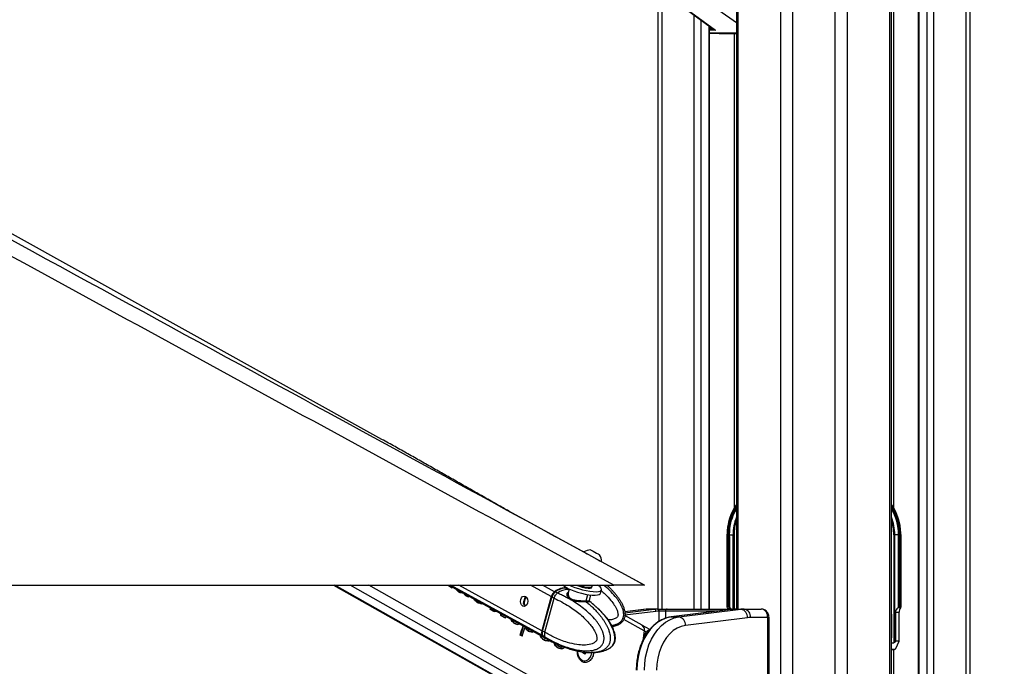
# Model space of a CAD drawing. Header units: millimetres. Extents: x 20 to 19939, y 40 to 15016.
# Tile 103 of 106: x 17625 to 18547, y 6148 to 6754. Entities that reach past the tile are written whole.
import ezdxf

# ---------------------------------------------------------------- set-up
doc = ezdxf.new("R2010")
doc.units = ezdxf.units.MM
doc.header["$LTSCALE"] = 2
doc.layers.add('COMPONENT_GEOMETRY', color=7, linetype='Continuous')
doc.styles.add('SLDTEXTSTYLE0', font='TXT', dxfattribs={"width": 0.75})
doc.dimstyles.new('SLDDIMSTYLE0', dxfattribs={"dimtxt": 100, "dimasz": 6.604, "dimexe": 0, "dimexo": 0.0625, "dimgap": 25, "dimtad": 0, "dimtih": 1, "dimtoh": 1, "dimdec": 1, "dimrnd": 1e-09, "dimzin": 12, "dimdsep": 46, "dimtxsty": 'SLDTEXTSTYLE0', "dimsah": 1, "dimcen": 0.09, "dimadec": 0, "dimazin": 3, "dimtfac": 1, "dimtdec": 1, "dimtofl": 0, "dimtmove": 0, "dimatfit": 3, "dimfxl": 1, "dimfrac": 2, "dimtolj": 1, "dimtzin": 12, "dimarcsym": 0})

# ---------------------------------------------------------------- blocks, each defined once
blk = doc.blocks.new('_D_6')
at = {"layer": 'COMPONENT_GEOMETRY', "color": 7}
for p, q in [((18509.32, 7571.44), (19604.66, 7571.44)), ((19598.31, 7571.44), (19598.31, 4803.28)), ((19398.24, 4782.96), (19367.77, 4782.96)), ((19367.77, 4782.96), (19367.77, 4624.21)), ((19798.38, 4782.96), (19828.85, 4782.96)), ((19828.85, 4782.96), (19828.85, 4624.21)), ((19367.77, 4624.21), (19398.24, 4624.21)), ((19828.85, 4624.21), (19798.38, 4624.21)), ((19598.31, 1706.44), (19598.31, 4474.59)), ((18688.09, 1706.44), (19604.66, 1706.44))]:
    blk.add_line(p, q, dxfattribs=at)
for points in [[(19598.31, 7571.44), (19597.29, 7564.83), (19599.32, 7564.83)], [(19598.31, 1706.44), (19599.32, 1713.04), (19597.29, 1713.04)]]:
    blk.add_solid(points, dxfattribs=at)
at = {"layer": 'COMPONENT_GEOMETRY', "color": 7, "char_height": 100, "attachment_point": 1, "style": 'SLDTEXTSTYLE0'}
for s, insert in [('9\'7.45"', (19398.24, 4753.12)), ('2932.5mm', (19270.11, 4603.5))]:
    blk.add_mtext(s, dxfattribs=dict(at, insert=insert))

msp = doc.modelspace()

# ---------------------------------------------------------------- linework, layer by layer
at = {"color": 8, "linetype": 'Continuous', "lineweight": 25}
for p, q in [((18337.5, 1803.44), (18337.5, 7551.44)), ((18348.58, 7551.44), (18348.58, 1803.44)), ((18388.53, 1803.44), (18388.53, 7551.44)), ((18399.6, 7551.44), (18399.6, 1803.44)), ((18439.7, 1803.44), (18439.7, 7551.44)), ((18442.98, 7551.44), (18442.98, 6297.2)), ((18466.66, 7551.44), (18466.66, 1803.44)), ((18474.44, 1803.44), (18474.44, 7551.44)), ((18480.62, 7551.44), (18480.62, 1803.44)), ((18511.1, 1803.44), (18511.1, 7551.44)), ((18297.4, 7372.9), (18297.4, 6201.97)), ((18226, 6846.44), (18226, 6201.97)), ((18296.02, 6751.01), (18265.95, 6771.91)), ((18256.49, 6201.97), (18256.49, 6758.3)), ((18262.66, 6753.78), (18262.66, 6201.97)), ((18270.44, 6201.97), (18270.44, 6748.08)), ((18270.87, 6745.85), (18273.49, 6745.85)), ((18276.24, 6744.06), (18270.87, 6744.06)), ((18270.87, 6741.56), (18296.02, 6741.56)), ((18296.02, 6741.35), (18270.87, 6741.35)), ((18270.87, 6741.24), (18279.74, 6740.9)), ((18294.12, 6297.2), (18294.12, 6740.9)), ((18287.32, 6271.44), (18287.03, 6271.44)), ((18292.9, 6201.97), (18292.9, 6271.44)), ((18293.78, 6271.44), (18293.78, 6201.97)), ((18449.78, 6271.44), (18450.08, 6271.44)), ((18163.11, 6087.01), (17919.81, 6224.41)), ((18177.5, 6087.01), (17934.2, 6224.41)), ((18184.69, 6092.9), (17951.82, 6224.41)), ((18114.36, 6177.03), (18028.22, 6224.41)), ((18113.81, 6181.63), (18036.03, 6224.41)), ((18122.65, 6213.64), (18103.07, 6224.41)), ((18125.73, 6218.23), (18114.49, 6224.41)), ((18138.16, 6220.39), (18139.24, 6219.78)), ((18155.33, 6209.77), (18156.92, 6215.51)), ((18097.44, 6207.45), (18096.75, 6207.82)), ((18099.01, 6213.25), (18098.47, 6213.55)), ((18211.87, 6201.78), (18191.44, 6199.25)), ((18191.57, 6198.39), (18218.94, 6201.78)), ((18220.48, 6199.78), (18191.62, 6196.21)), ((18211.38, 6201.75), (18211.87, 6201.78)), ((18223.71, 6190.5), (18223.71, 6199.97)), ((18229.66, 6199.97), (18229.66, 6193.31)), ((18278.5, 6199.97), (18229.66, 6199.97)), ((18295.99, 6201.96), (18296.04, 6201.97)), ((18209.69, 6181.42), (18190.61, 6192.19)), ((18325.32, 6193.97), (18326.49, 6193.97)), ((18441.09, 6195.44), (18441.63, 6195.44)), ((18208.69, 6186.05), (18208.61, 6186.05)), ((18441.09, 6176.32), (18441.63, 6176.32)), ((18443.94, 6163.96), (18441.09, 6163.82)), ((18442.98, 6163.91), (18442.98, 1803.44))]:
    msp.add_line(p, q, dxfattribs=at)
at = {"color": 7, "linetype": 'Continuous', "lineweight": 25}
for p, q in [((18441.09, 1803.44), (18441.09, 7551.44)), ((18466.23, 7551.44), (18466.23, 1803.44)), ((18514.45, 7551.44), (18514.45, 1803.44)), ((18296.02, 7372.9), (18296.02, 6201.97)), ((17964.1, 6360.86), (16171.15, 7356.76)), ((18222.66, 6201.97), (18222.66, 6856.12)), ((18237.68, 6772.08), (18274.94, 6744.79)), ((18238.22, 6771.91), (18276.24, 6744.06)), ((18270.87, 6201.97), (18270.87, 6747.77)), ((18270.87, 6741.24), (18279.72, 6740.9)), ((18279.74, 6740.9), (18296.02, 6740.9)), ((17966.01, 6359.8), (17964.1, 6360.86)), ((18153.07, 6255.38), (18082.79, 6293.72)), ((18287.03, 6272.22), (18287.03, 6271.44)), ((18287.03, 6271.44), (18287.03, 6204.14)), ((18287.32, 6271.44), (18287.32, 6204.44)), ((18288.25, 6270.57), (18288.24, 6271.44)), ((18288.24, 6271.44), (18289.29, 6271.44)), ((18288.25, 6204.44), (18288.25, 6270.57)), ((18289.25, 6203.9), (18289.25, 6270.58)), ((18289.29, 6271.44), (18292.9, 6271.44)), ((18289.38, 6269.46), (18289.38, 6203.79)), ((18292.9, 6271.44), (18293.78, 6271.44)), ((18444.21, 6271.44), (18443.33, 6271.44)), ((18443.33, 6271.44), (18443.33, 6170.44)), ((18447.82, 6271.44), (18444.21, 6271.44)), ((18444.21, 6171.04), (18444.21, 6271.44)), ((18447.72, 6269.46), (18447.72, 6203.79)), ((18448.86, 6271.44), (18447.82, 6271.44)), ((18447.85, 6203.9), (18447.85, 6270.58)), ((18448.86, 6270.57), (18448.86, 6271.44)), ((18448.86, 6204.44), (18448.86, 6270.57)), ((18449.78, 6271.44), (18449.78, 6204.44)), ((18450.08, 6271.44), (18450.04, 6272.85)), ((18450.08, 6204.14), (18450.08, 6271.44)), ((18167.86, 6252.75), (18167.87, 6252.74)), ((18209.84, 6224.41), (18169.68, 6246.32)), ((18169.74, 6246.32), (18169.76, 6246.3)), ((15641.18, 6224.41), (18181.08, 6224.41)), ((17918.79, 6224.41), (18161.27, 6087.47)), ((18027.01, 6223.82), (18026.44, 6223.82)), ((18026.68, 6224.41), (18117.26, 6174.59)), ((18133.85, 6224.24), (18133.53, 6224.41)), ((18160.74, 6222.51), (18160.93, 6223.22)), ((18027.86, 6223.06), (18027.3, 6223.06)), ((18029.28, 6221.94), (18027.3, 6223.06)), ((18027.86, 6223.06), (18029.85, 6221.94)), ((18029.85, 6221.94), (18029.28, 6221.94)), ((18029.85, 6221.94), (18030.04, 6222.56)), ((18034.62, 6219.71), (18034.06, 6219.71)), ((18036.49, 6217.81), (18035.93, 6217.81)), ((18037.94, 6217.24), (18037.37, 6217.24)), ((18039.31, 6217.17), (18038.75, 6217.17)), ((18041.2, 6216.43), (18041.19, 6216.43)), ((18042.49, 6214.8), (18041.92, 6214.8)), ((18044.61, 6213.28), (18041.92, 6214.8)), ((18042.49, 6214.8), (18045.17, 6213.28)), ((18045.17, 6213.28), (18045.43, 6214.1)), ((18128.25, 6216.85), (18126.27, 6217.93)), ((18128.38, 6216.79), (18128.25, 6216.85)), ((18138.16, 6220.39), (18135.92, 6221.62)), ((18139.5, 6220.74), (18138.43, 6216.85)), ((18138.56, 6216.81), (18138.48, 6216.63)), ((18158.29, 6209.9), (18159.74, 6215.15)), ((18168.8, 6216.77), (18169.7, 6220.03)), ((18045.17, 6213.28), (18044.61, 6213.28)), ((18051.34, 6210.31), (18050.77, 6210.31)), ((18054.12, 6207.86), (18053.56, 6207.86)), ((18057.37, 6206.9), (18056.8, 6206.9)), ((18098.25, 6213.29), (18098.47, 6213.55)), ((18122.65, 6213.64), (18113.81, 6181.63)), ((18123.05, 6213.49), (18114.21, 6181.48)), ((18114.37, 6181.32), (18123.21, 6213.34)), ((18116.44, 6180.19), (18125.28, 6212.19)), ((18123.21, 6213.34), (18125.28, 6212.2)), ((18125.28, 6212.2), (18125.28, 6212.19)), ((18157.89, 6209.51), (18158.36, 6209.18)), ((18066.06, 6201.49), (18065.49, 6201.49)), ((18068.85, 6199.59), (18065.49, 6201.49)), ((18066.06, 6201.49), (18069.41, 6199.59)), ((18069.41, 6199.59), (18068.85, 6199.59)), ((18075.8, 6197.2), (18075.24, 6197.2)), ((18075.86, 6196.23), (18075.29, 6196.23)), ((18076.26, 6195.73), (18075.69, 6195.73)), ((18079.21, 6193.74), (18075.69, 6195.73)), ((18076.26, 6195.73), (18079.78, 6193.74)), ((18211.38, 6201.75), (18191.43, 6199.28)), ((18207.66, 6186.84), (18191.6, 6195.91)), ((18218.94, 6201.78), (18211.87, 6201.78)), ((18222.02, 6201.97), (18214.95, 6201.97)), ((18222.02, 6201.97), (18222.29, 6201.97)), ((18222.29, 6201.97), (18231.22, 6201.97)), ((18223.71, 6199.97), (18223.44, 6199.97)), ((18229.66, 6199.97), (18223.71, 6199.97)), ((18231.22, 6201.97), (18296.04, 6201.97)), ((18293.07, 6201.77), (18234.95, 6194.58)), ((18293.19, 6201.78), (18235.08, 6194.59)), ((18242.15, 6194.59), (18300.26, 6201.78)), ((18287.49, 6203.19), (18287.3, 6203.47)), ((18288.25, 6204.44), (18287.32, 6204.44)), ((18287.49, 6203.19), (18290.09, 6203.19)), ((18289.38, 6203.79), (18290.09, 6203.19)), ((18293.07, 6201.77), (18293.19, 6201.78)), ((18293.19, 6201.78), (18300.26, 6201.78)), ((18296.04, 6201.97), (18296.27, 6201.97)), ((18296.27, 6201.97), (18303.34, 6201.97)), ((18303.34, 6201.97), (18319.21, 6201.97)), ((18444.9, 6198.95), (18444.9, 6171.86)), ((18444.9, 6198.95), (18448.42, 6198.95)), ((18447.72, 6203.79), (18447.01, 6203.19)), ((18449.62, 6203.19), (18447.01, 6203.19)), ((18448.42, 6171.86), (18448.42, 6198.95)), ((18448.86, 6204.44), (18449.78, 6204.44)), ((18449.62, 6203.19), (18449.81, 6203.47)), ((18079.78, 6193.74), (18079.21, 6193.74)), ((18086.49, 6190.36), (18085.92, 6190.36)), ((18088.8, 6188.27), (18088.24, 6188.27)), ((18091.04, 6187.57), (18090.47, 6187.57)), ((18214.76, 6182.76), (18208.03, 6186.63)), ((18234.95, 6194.58), (18235.08, 6194.59)), ((18235.08, 6194.59), (18242.15, 6194.59)), ((18306.41, 6193.81), (18248.3, 6186.62)), ((18325.32, 6193.97), (18309, 6193.97)), ((18325.32, 6029.97), (18325.32, 6193.97)), ((18326.49, 6029.97), (18326.49, 6193.97)), ((18441.63, 6176.32), (18441.63, 6195.44)), ((18093.97, 6177.47), (18093.41, 6177.47)), ((18094.75, 6176.71), (18093.41, 6177.47)), ((18093.97, 6177.47), (18095.32, 6176.71)), ((18098.91, 6184.49), (18098.35, 6184.49)), ((18099.56, 6183.13), (18099, 6183.13)), ((18101.77, 6181.02), (18101.21, 6181.02)), ((18104.62, 6180.34), (18104.05, 6180.34)), ((18116.44, 6180.18), (18114.37, 6181.32)), ((18116.44, 6180.19), (18116.44, 6180.18)), ((18209.69, 6181.42), (18208.44, 6172.34)), ((18211.48, 6180.39), (18209.9, 6181.3)), ((18095.32, 6176.71), (18094.75, 6176.71)), ((18113.64, 6175.14), (18113.07, 6175.14)), ((18114.89, 6176.74), (18116.87, 6175.65)), ((18116.01, 6172.98), (18115.45, 6172.98)), ((18116.87, 6175.65), (18117, 6175.57)), ((18117.64, 6172.31), (18117.07, 6172.31)), ((18117.73, 6174.33), (18119.89, 6173.14)), ((18119.28, 6172.08), (18118.71, 6172.08)), ((18125.62, 6170.68), (18125.05, 6170.68)), ((18127.9, 6169.27), (18131.99, 6167.59)), ((18441.09, 6170.44), (18443.33, 6170.44)), ((18444.9, 6171.86), (18444.21, 6171.04)), ((18448.42, 6171.86), (18444.9, 6171.86)), ((18445.13, 6164.99), (18448.42, 6171.86)), ((18126.88, 6167.64), (18126.32, 6167.64)), ((18129.09, 6165.59), (18128.52, 6165.59)), ((18130.66, 6164.95), (18130.09, 6164.95)), ((18132.18, 6164.78), (18131.61, 6164.78)), ((18132.9, 6166.44), (18132.34, 6166.44)), ((18133.82, 6166.78), (18133.26, 6166.78)), ((18134.95, 6166.28), (18136.97, 6165.52)), ((18151.82, 6161.25), (18151.81, 6161.79)), ((18154, 6159.66), (18151.82, 6161.25)), ((18153.37, 6161.52), (18152.52, 6160.75)), ((18156.06, 6161.52), (18154, 6159.66)), ((18441.09, 6163.81), (18443.96, 6163.96)), ((18443.94, 6163.96), (18441.09, 6163.96)), ((18153.53, 6153.37), (18153.89, 6153.37))]:
    msp.add_line(p, q, dxfattribs=at)
at = {"color": 7, "linetype": 'Continuous', "lineweight": 25, "flags": 128}
for points in [[(18153.09, 6255.42), (18153.11, 6255.42), (18153.54, 6255.18), (18154.56, 6254.63), (18156.08, 6253.8), (18158.01, 6252.75), (18160.19, 6251.56), (18162.45, 6250.32), (18164.65, 6249.11), (18166.6, 6248.04), (18168.17, 6247.18), (18169.25, 6246.59), (18169.74, 6246.32)], [(18159.54, 6257.3), (18159.74, 6257.19), (18160.53, 6256.76), (18161.8, 6256.07), (18163.36, 6255.21), (18164.98, 6254.33), (18166.4, 6253.55), (18167.41, 6253), (18167.86, 6252.75)], [(18139.55, 6224.41), (18141.59, 6223.46), (18144.74, 6222.2), (18148.16, 6221.05), (18151.71, 6220.05), (18155.25, 6219.24), (18158.65, 6218.65), (18161.78, 6218.31), (18164.52, 6218.23), (18166.76, 6218.41), (18168.41, 6218.85), (18169.42, 6219.52), (18169.75, 6220.4), (18169.37, 6221.47), (18168.32, 6222.67), (18166.62, 6223.96), (18165.91, 6224.41)], [(18157.47, 6222.32), (18159.2, 6222.36), (18160.38, 6222.66), (18160.93, 6223.19), (18160.94, 6223.55)], [(18160.94, 6223.55), (18160.7, 6224.45), (18160.7, 6224.47)], [(18098.39, 6213.7), (18099.5, 6212.7), (18100.26, 6211.16), (18100.55, 6209.33), (18100.31, 6207.49), (18099.6, 6205.91), (18098.51, 6204.83), (18097.22, 6204.43), (18095.92, 6204.75), (18094.8, 6205.76), (18094.04, 6207.29), (18093.76, 6209.12), (18093.99, 6210.97), (18094.7, 6212.55), (18095.79, 6213.62), (18097.08, 6214.03), (18098.39, 6213.7)], [(18125.98, 6217.69), (18125.97, 6217.78), (18125.97, 6217.85), (18125.99, 6217.91), (18126.02, 6217.95), (18126.07, 6217.98), (18126.12, 6217.98), (18126.19, 6217.97), (18126.27, 6217.93)], [(18140.69, 6220.2), (18143.84, 6218.94), (18147.26, 6217.78), (18150.81, 6216.78), (18154.35, 6215.98), (18157.75, 6215.39), (18160.88, 6215.05), (18163.61, 6214.97), (18165.85, 6215.15), (18167.51, 6215.58), (18168.52, 6216.26), (18168.8, 6216.77)], [(18157.27, 6221.61), (18159, 6221.66), (18160.19, 6221.95), (18160.73, 6222.48), (18160.74, 6222.51)], [(18123.23, 6213.55), (18123.16, 6213.55), (18123.1, 6213.53), (18123.07, 6213.51), (18123.05, 6213.49)], [(18235.08, 6194.59), (18230.76, 6193.67), (18226.55, 6192), (18222.52, 6189.62), (18218.73, 6186.55), (18215.23, 6182.84), (18212.09, 6178.56), (18209.34, 6173.75), (18207.04, 6168.51), (18205.21, 6162.9), (18203.88, 6157.01), (18203.07, 6150.94), (18202.8, 6144.78)], [(18209.87, 6144.78), (18210.14, 6150.94), (18210.95, 6157.01), (18212.28, 6162.9), (18214.11, 6168.51), (18216.41, 6173.75), (18219.16, 6178.56), (18222.31, 6182.84), (18225.8, 6186.55), (18229.59, 6189.62), (18233.62, 6192), (18237.83, 6193.67), (18242.15, 6194.59)], [(18248.3, 6186.62), (18244.34, 6185.74), (18240.51, 6184.13), (18236.86, 6181.8), (18233.47, 6178.79), (18230.39, 6175.17), (18227.69, 6171), (18225.4, 6166.35), (18223.58, 6161.31), (18222.26, 6155.97), (18221.46, 6150.42), (18221.19, 6144.78)], [(18114.21, 6181.48), (18114.21, 6181.47), (18114.22, 6181.44), (18114.25, 6181.4), (18114.3, 6181.36), (18114.37, 6181.32)], [(18114.36, 6177.03), (18115.94, 6175.46), (18117.5, 6174.46)], [(18147, 6162.67), (18147.11, 6161.36), (18147.69, 6158.84), (18148.74, 6156.64), (18150.17, 6154.91), (18151.87, 6153.8), (18153.72, 6153.37), (18155.59, 6153.67), (18157.33, 6154.67), (18158.81, 6156.29), (18159.93, 6158.43), (18160.6, 6160.91), (18160.64, 6161.18)]]:
    msp.add_lwpolyline(points, dxfattribs=at)
at = {"color": 8, "linetype": 'Continuous', "lineweight": 25, "flags": 128}
for points in [[(18139.39, 6220.32), (18139.31, 6220.33), (18138.16, 6220.39)], [(18123.05, 6213.49), (18123.05, 6213.49), (18123.06, 6213.46), (18123.09, 6213.42), (18123.14, 6213.38), (18123.21, 6213.34)]]:
    msp.add_lwpolyline(points, dxfattribs=at)
at = {"color": 7, "linetype": 'Continuous', "lineweight": 25}
for centre, radius, start, end in [((18335.06, 6272.48), 47.76, 144.83598, 180.26975), ((18402.15, 6272.53), 47.64, 0.41414, 35.18365), ((18333.82, 6272.27), 44.54, 148.07706, 181.06913), ((18403.28, 6272.27), 44.54, 358.93087, 31.92294), ((18159.14, 6246.68), 10.63, 87.86397, 124.66154), ((18159.14, 6246.68), 10.63, 357.98482, 34.78239), ((18148.59, 6241.32), 22.55, 228.38656, 249.50116), ((18159.49, 6253.87), 32.34, 245.81292, 266.06172), ((18159.74, 6254.73), 32.5, 248.93262, 265.98419), ((18130.97, 6211.37), 8.63, 127.37504, 164.7379), ((18135.62, 6206.13), 15.62, 82.10897, 129.25784), ((18138.84, 6203.48), 16.92, 92.29115, 128.15371), ((18156.49, 6209.41), 1.22, 162.57489, 225.02164), ((18214.95, 6176.88), 25.09, 90.0053, 97.06128), ((18222.03, 6176.88), 25.09, 90.0053, 97.06128), ((18218.57, 6199.9), 1.91, 356.52521, 78.78749), ((18223.44, 6175.88), 24.08, 90.0053, 97.06128), ((18221.67, 6200.22), 1.79, 351.95053, 78.57825), ((18221.94, 6200.22), 1.79, 351.95053, 78.57825), ((18231.47, 6200.16), 1.82, 97.87436, 186.14266), ((18296.27, 6176.88), 25.09, 90.0053, 97.06128), ((18303.34, 6176.88), 25.09, 90.0053, 97.06128), ((18298.77, 6194.27), 7.65, 356.52521, 78.78749), ((18301.93, 6194.97), 7.14, 351.95053, 78.57825), ((18204.57, 6182.59), 5.25, 347.08814, 54.04415), ((18240.66, 6187.08), 7.65, 356.52521, 78.78749), ((18309, 6172.89), 21.07, 90.0053, 97.06128), ((17786.4, 6283.14), 324.69, 341.00577, 342.61677), ((17786.9, 6283.16), 324.75, 341.00587, 342.56746), ((17787.79, 6282.56), 325.24, 341.00678, 342.42878), ((18118.69, 6179.88), 5.19, 160.35336, 213.31916), ((18204.06, 6182.35), 5.93, 349.792, 38.59603), ((17943.96, 6212.72), 267.78, 351.79798, 353.2627), ((18150.32, 6162.69), 2.92, 318.38454, 338.62998)]:
    msp.add_arc(centre, radius, start, end, dxfattribs=at)
at = {"color": 8, "linetype": 'Continuous', "lineweight": 25}
for centre, radius, start, end in [((18333.88, 6272.4), 46.57, 144.39615, 181.19035), ((18333.39, 6272.37), 45.16, 145.85956, 181.18371), ((18404.5, 6272.8), 45.3, 358.27444, 36.13905), ((18403.71, 6272.37), 45.16, 358.81629, 34.14044), ((18337.83, 6271.7), 44.94, 158.51797, 180.34319), ((18399.27, 6271.7), 44.94, 359.65681, 21.48203), ((18338.57, 6271.57), 44.8, 161.80323, 180.17517), ((18398.53, 6271.57), 44.8, 359.82483, 18.19677), ((18435.49, 6195.48), 6.14, 359.60003, 24.22183), ((18124.64, 6181.72), 9.8, 218.80158, 241.0487)]:
    msp.add_arc(centre, radius, start, end, dxfattribs=at)
at = {"color": 7, "linetype": 'Continuous', "lineweight": 25}
for centre, major_axis, ratio, start_param, end_param in [((18276.87, 6745.85), (3.37, -0.79), 0.545657, 3.547273, 4.650858), ((18276.87, 6745.85), (3.22, -1.41), 0.538837, 4.318563, 4.749806), ((18351.1, 6271.44), (61.81, 0), 0.582425, 3.141593, 3.196534), ((18386.01, 6271.44), (61.81, 0), 0.582425, 6.228244, 6.283185), ((17861.74, 6236.89), (-77.61, 273.83), 0.555688, 4.509015, 4.511142), ((17827.62, 6256.16), (790.26, -681.04), 0.102331, 1.404326, 1.405437), ((17862.3, 6236.89), (-77.61, 273.83), 0.555688, 4.509015, 4.511142), ((17828.19, 6256.16), (790.26, -681.04), 0.102331, 1.404326, 1.405437), ((17866.63, 6234.13), (-143.44, 304.09), 0.446397, 4.458428, 4.460977), ((17845.52, 6246.05), (584.8, -561.71), 0.140198, 1.37609, 1.379434), ((17867.2, 6234.13), (-143.44, 304.09), 0.446397, 4.458428, 4.459746), ((17846.09, 6246.05), (584.8, -561.71), 0.140198, 1.37609, 1.379434), ((17946.86, 6188.82), (1478.57, -580.13), 0.037513, 1.524268, 1.525246), ((17947.43, 6188.82), (1478.57, -580.13), 0.037513, 1.524268, 1.525246), ((17898.98, 6215.86), (514.32, -26.88), 0.017336, 1.296483, 1.299264), ((17899.54, 6215.86), (514.32, -26.88), 0.017336, 1.296483, 1.299264), ((17890.82, 6220.79), (339.57, 70.03), 0.106457, 5.142914, 5.14412), ((17872, 6231.1), (-191.01, 329.88), 0.377355, 4.448988, 4.453812), ((17872.57, 6231.1), (-191.01, 329.88), 0.377355, 4.448988, 4.452598), ((18127.39, 6213.36), (2.86, 5.28), 0.648437, 0.949758, 1.912309), ((18126.99, 6213.58), (2.57, 4.75), 0.647199, 0.949283, 1.911834), ((18130.32, 6201.35), (10.34, 19.14), 0.647541, 0.341168, 0.949414), ((18130.32, 6201.35), (10.63, 18.97), 0.671543, 0.198472, 0.351285), ((17880.38, 6226.36), (-207.17, 339.07), 0.356928, 4.451377, 4.454746), ((17851.1, 6242.9), (822.75, -699.8), 0.098052, 1.406255, 1.409738), ((17880.95, 6226.36), (-207.17, 339.07), 0.356928, 4.451377, 4.453519), ((17851.67, 6242.9), (822.75, -699.8), 0.098052, 1.406255, 1.409738), ((17937.32, 6194.21), (937.64, -270.76), 0.046764, 1.456536, 1.460019), ((17937.88, 6194.21), (937.64, -270.76), 0.046764, 1.456536, 1.460019), ((17908.8, 6210.64), (336.61, 71.6), 0.11066, 5.14583, 5.148391), ((17903.94, 6213.06), (24.57, 239.15), 0.673536, 4.733207, 4.739475), ((17904.51, 6213.06), (24.57, 239.15), 0.673536, 4.733207, 4.738234), ((17919.35, 6204.67), (298.94, 91.34), 0.174915, 5.184037, 5.188862), ((17913.74, 6207.52), (31.61, 236.68), 0.676817, 4.759079, 4.761088), ((17912.02, 6208.5), (-36.69, 259.09), 0.616783, 4.578093, 4.581807), ((17895.77, 6217.67), (-390.46, 447.27), 0.209455, 4.483252, 4.484363), ((17912.59, 6208.5), (-36.69, 259.09), 0.616783, 4.578093, 4.581807), ((17896.34, 6217.67), (-390.46, 447.27), 0.209455, 4.483252, 4.484363), ((18288.03, 6203.44), (0.924, -0.924), 0.414214, 2.748894, 4.284783), ((18284.59, 6198.95), (0, 6), 0.682414, 5.239173, 5.497787), ((18288.95, 6203.44), (0.924, -0.924), 0.414214, 1.658095, 2.748894), ((18289.55, 6204.36), (0.924, -0.924), 0.414214, 4.799688, 4.930555), ((18284.99, 6198.95), (7.21, 0), 0.831789, 0.526784, 0.785398), ((18452.11, 6198.95), (7.21, 0), 0.831789, 2.356194, 3.141593), ((18447.55, 6204.36), (0.924, 0.924), 0.414214, 4.494223, 4.62509), ((18448.15, 6203.44), (0.924, 0.924), 0.414214, 0.392699, 1.483498), ((18452.51, 6198.95), (0, 6), 0.682414, 0.785398, 1.570796), ((18449.08, 6203.44), (0.924, 0.924), 0.414214, 5.139995, 6.675884), ((17922.75, 6202.76), (173.98, 161.72), 0.537717, 5.188551, 5.194414), ((17915.59, 6206.48), (-204.76, 337.68), 0.359886, 4.450879, 4.456655), ((17916.15, 6206.48), (-204.76, 337.68), 0.359886, 4.450879, 4.455427), ((17888.55, 6221.75), (767.87, -668.1), 0.10549, 1.400374, 1.403484), ((17889.12, 6221.75), (767.87, -668.1), 0.10549, 1.400374, 1.403484), ((17883.72, 6224.8), (1012.93, -809.17), 0.078554, 1.429503, 1.430984), ((17975.66, 6172.56), (1010.15, -312.42), 0.045874, 1.471087, 1.473312), ((17976.22, 6172.56), (1010.15, -312.42), 0.045874, 1.471087, 1.473312), ((17971.12, 6175.44), (1031.11, -324.44), 0.04556, 1.468654, 1.470274), ((17943.76, 6190.89), (353.5, 62.61), 0.088111, 5.126466, 5.132498), ((17942.54, 6191.58), (217.17, 135.06), 0.398164, 5.236918, 5.24019), ((17928.94, 6198.94), (-201.04, 335.56), 0.364496, 4.451329, 4.455307), ((17879.48, 6227.2), (1368, -1012.09), 0.056924, 1.451926, 1.452325), ((17929.5, 6198.94), (-201.04, 335.56), 0.364496, 4.451329, 4.455307), ((17906.67, 6211.52), (669.68, -611.18), 0.121808, 1.388625, 1.392053), ((17907.24, 6211.52), (669.68, -611.18), 0.121808, 1.388625, 1.392053), ((17923.44, 6202.37), (-386.87, 445.14), 0.211299, 4.488979, 4.489536), ((17875.44, 6229.47), (1520, -1098.65), 0.050846, 1.458031, 1.458774), ((17976.56, 6172.05), (775.94, -177.63), 0.04645, 1.416377, 1.420091), ((17977.12, 6172.05), (775.94, -177.63), 0.04645, 1.416377, 1.420091), ((17973.17, 6174.28), (802.38, -192.88), 0.046858, 1.419376, 1.420819), ((17953.73, 6185.26), (295.53, 93.11), 0.181832, 5.190042, 5.195717), ((17943.95, 6190.47), (-180.8, 324.17), 0.39107, 4.451443, 4.458348), ((17944.51, 6190.47), (-180.8, 324.17), 0.39107, 4.451443, 4.457117), ((18118.55, 6181.34), (2.86, 5.28), 0.648437, 1.912309, 2.874859), ((17917.11, 6205.62), (745.21, -654.99), 0.108879, 1.398061, 1.40135), ((17917.67, 6205.62), (745.21, -654.99), 0.108879, 1.398061, 1.40135), ((18128.13, 6193.43), (10.34, 19.14), 0.647541, 2.874515, 3.136768), ((17923.4, 6202.39), (743.86, -654.21), 0.109087, 1.40495, 1.406999), ((18031.76, 6140.88), (1595.02, -646.43), 0.035576, 1.531704, 1.532726), ((18032.32, 6140.88), (1595.02, -646.43), 0.035576, 1.531704, 1.532726), ((18007.46, 6154.92), (1262.23, -456.73), 0.041431, 1.497708, 1.499233), ((17983.57, 6168.09), (614.03, -84.16), 0.036841, 1.353935, 1.35667), ((17984.13, 6168.09), (614.03, -84.16), 0.036841, 1.353935, 1.35667), ((17973.45, 6174.13), (393.54, 40.93), 0.046508, 5.08716, 5.091285), ((17968.15, 6177.11), (281.76, 100.27), 0.211868, 5.20777, 5.212964), ((17957.47, 6182.83), (-174.66, 320.77), 0.399605, 4.451853, 4.461125), ((17958.03, 6182.83), (-174.66, 320.77), 0.399605, 4.451853, 4.461125), ((17960.36, 6181.52), (-165.6, 315.82), 0.412621, 4.459468, 4.460421), ((17938.69, 6193.75), (693.5, -625.01), 0.117433, 1.398691, 1.40138), ((18444.03, 6171.86), (0.85, 1.39), 0.380275, 3.369518, 4.329449), ((17931.79, 6197.33), (713.34, -636.53), 0.114006, 1.394233, 1.397433), ((17932.35, 6197.33), (713.34, -636.53), 0.114006, 1.394233, 1.397433), ((18045.81, 6132.94), (1614.63, -657.58), 0.035264, 1.53294, 1.533912), ((18046.37, 6132.94), (1614.63, -657.58), 0.035264, 1.53294, 1.533912), ((18015.5, 6150.38), (1139.67, -386.65), 0.043709, 1.483624, 1.485202), ((17994.45, 6161.94), (571.17, -59.47), 0.030517, 1.331465, 1.334207), ((17995.02, 6161.94), (571.17, -59.47), 0.030517, 1.331465, 1.334207), ((17984.53, 6167.54), (418.49, 27.17), 0.0272, 5.069341, 5.071592), ((17985.1, 6167.54), (418.49, 27.17), 0.0272, 5.068157, 5.071592), ((17984.84, 6167.69), (363.51, 57.24), 0.076266, 5.117667, 5.121835), ((17979.9, 6170.16), (308, 86.62), 0.157492, 5.185333, 5.188762), ((17980.46, 6170.16), (308, 86.62), 0.157492, 5.185333, 5.188762), ((17980.32, 6170.25), (269.35, 106.73), 0.241908, 5.218882, 5.224076), ((17970.34, 6175.88), (-83.25, 276.1), 0.546392, 4.512695, 4.515661), ((18444.43, 6164.99), (0.707, 0.96), 0.510521, 3.501142, 5.070721)]:
    msp.add_ellipse(centre, major_axis=major_axis, ratio=ratio, start_param=start_param, end_param=end_param, dxfattribs=at)
at = {"color": 8, "linetype": 'Continuous', "lineweight": 25}
msp.add_ellipse((18440.21, 6176.33), major_axis=(-0.01, 2.01), ratio=0.702664, start_param=3.803896, end_param=4.708487, dxfattribs=at)
at = {"color": 7, "linetype": 'Continuous', "lineweight": 25}
for points, knots in [([(18181.08, 6224.41), (17974.41, 6337.24), (17580.08, 6552.5), (17047.56, 6843.51), (16652.74, 7059.68), (16376.64, 7211.37), (16224.74, 7295.15), (16142.02, 7341.09), (16127.96, 7348.89)], [0, 0, 0, 0, 0.301545, 0.575336, 0.777328, 0.878324, 0.97932, 1, 1, 1, 1]), ([(17025.73, 6870.47), (17302.93, 6719.19), (17697.7, 6503.77), (18092.32, 6288.51), (18209.84, 6224.41)], [0, 0, 0, 0, 0.7021941, 1, 1, 1, 1]), ([(18082.79, 6293.71), (18079.29, 6295.69), (18071.82, 6299.91), (18060.33, 6306.43), (18048.38, 6313.23), (18036.44, 6320.03), (18024.5, 6326.83), (18012.53, 6333.62), (18000.54, 6340.42), (17988.49, 6347.22), (17976.39, 6354.02), (17968.18, 6358.58), (17964.1, 6360.86)], [0, 0, 0, 0, 0.092765, 0.19765, 0.301511, 0.404352, 0.506174, 0.606977, 0.706762, 0.805528, 0.903275, 1, 1, 1, 1]), ([(18288.25, 6270.57), (18288.27, 6270.57), (18288.38, 6270.57), (18288.63, 6270.57), (18288.96, 6270.58), (18289.16, 6270.58), (18289.25, 6270.58)], [0, 0, 0, 0, 0.090131, 0.431109, 0.74027, 1, 1, 1, 1]), ([(18289.25, 6270.58), (18289.25, 6270.58), (18289.26, 6270.58), (18289.26, 6270.57), (18289.26, 6270.57), (18289.27, 6270.55), (18289.29, 6270.45), (18289.33, 6270.08), (18289.36, 6269.73), (18289.38, 6269.46)], [0, 0, 0, 0, 0.001216, 0.00282, 0.005802, 0.018793, 0.070056, 0.274202, 1, 1, 1, 1]), ([(18447.85, 6270.58), (18447.85, 6270.58), (18447.85, 6270.58), (18447.85, 6270.57), (18447.84, 6270.57), (18447.83, 6270.55), (18447.82, 6270.45), (18447.78, 6270.08), (18447.75, 6269.73), (18447.72, 6269.46)], [0, 0, 0, 0, 0.001216, 0.00282, 0.005802, 0.018793, 0.070056, 0.274202, 1, 1, 1, 1]), ([(18448.86, 6270.57), (18448.83, 6270.57), (18448.72, 6270.57), (18448.48, 6270.57), (18448.14, 6270.58), (18447.94, 6270.58), (18447.85, 6270.58)], [0, 0, 0, 0, 0.090131, 0.431109, 0.74027, 1, 1, 1, 1]), ([(18174.77, 6224.41), (18175.64, 6223.59), (18177.23, 6222.1), (18179.41, 6219.8), (18181.39, 6217.6), (18183.29, 6215.31), (18185.08, 6212.96), (18186.74, 6210.53), (18188.27, 6208.01), (18189.39, 6205.81), (18190.17, 6203.98), (18190.76, 6202.35), (18191.29, 6200.44), (18191.65, 6198.26), (18191.69, 6196.01), (18191.35, 6193.99), (18190.69, 6192.23), (18189.85, 6190.8), (18188.78, 6189.51), (18187.63, 6188.52), (18186.33, 6187.63), (18184.88, 6186.86), (18183.06, 6186.14), (18181.36, 6185.63), (18180.24, 6185.43), (18179.81, 6185.35)], [0, 0, 0, 0, 0.070084, 0.12784, 0.185656, 0.243701, 0.301849, 0.358943, 0.416223, 0.474338, 0.503604, 0.532951, 0.57591, 0.619393, 0.662598, 0.706825, 0.738884, 0.771876, 0.803935, 0.836799, 0.860394, 0.896373, 0.932831, 0.974691, 1, 1, 1, 1]), ([(18209.84, 6224.41), (18209.77, 6224.41), (18209.64, 6224.41), (18208.52, 6224.41), (18206.82, 6224.41), (18204.75, 6224.41), (18202.06, 6224.41), (18197.98, 6224.41), (18192.72, 6224.41), (18186.65, 6224.41), (18182.94, 6224.41), (18181.08, 6224.41)], [0, 0, 0, 0, 0.126422, 0.252572, 0.339466, 0.426258, 0.513661, 0.601078, 0.759673, 0.879728, 1, 1, 1, 1]), ([(18117, 6175.57), (18117, 6175.57), (18118.52, 6174.68), (18121.58, 6172.96), (18125.73, 6170.87), (18129.42, 6169.19), (18132.63, 6167.86), (18135.86, 6166.65), (18139.6, 6165.43), (18143.05, 6164.48), (18146.22, 6163.8), (18148.96, 6163.31), (18152.06, 6162.92), (18155, 6162.78), (18157.4, 6162.83), (18159.27, 6162.98), (18161.14, 6163.25), (18162.9, 6163.64), (18164.56, 6164.17), (18165.88, 6164.74), (18166.97, 6165.34), (18167.84, 6165.91), (18168.67, 6166.57), (18169.5, 6167.38), (18170.29, 6168.37), (18170.96, 6169.5), (18171.48, 6170.78), (18171.86, 6172.19), (18172.05, 6173.79), (18172.02, 6175.45), (18171.83, 6176.98), (18171.53, 6178.34), (18171.19, 6179.55), (18170.79, 6180.74), (18170.11, 6182.42), (18169.07, 6184.53), (18167.58, 6186.99), (18165.95, 6189.34), (18163.3, 6192.72), (18159.44, 6196.83), (18154.23, 6201.45), (18148.73, 6205.61), (18143.75, 6208.88), (18139.42, 6211.41), (18135.79, 6213.36), (18132.11, 6215.16), (18129.63, 6216.26), (18128.38, 6216.79), (18128.38, 6216.79)], [0, 0, 0, 0, 0.000001, 0.0423, 0.084664, 0.11321, 0.141778, 0.170419, 0.199088, 0.240091, 0.260645, 0.281218, 0.31092, 0.340715, 0.356792, 0.372898, 0.389116, 0.405387, 0.419348, 0.433389, 0.441771, 0.450188, 0.458747, 0.467375, 0.477188, 0.487206, 0.495802, 0.505932, 0.516415, 0.527162, 0.538171, 0.546424, 0.554732, 0.563178, 0.571656, 0.591658, 0.611861, 0.632472, 0.653165, 0.705613, 0.758573, 0.812588, 0.866823, 0.900034, 0.933279, 0.966623, 0.999999, 1, 1, 1, 1]), ([(18125.28, 6212.2), (18125.49, 6212.83), (18125.91, 6214.1), (18126.99, 6215.69), (18127.83, 6216.52), (18128.23, 6216.83), (18128.25, 6216.85)], [0, 0, 0, 0, 0.350309, 0.70061, 0.985927, 1, 1, 1, 1]), ([(18098.37, 6204.65), (18098.04, 6204.85), (18097.37, 6205.26), (18096.76, 6206.4), (18096.66, 6207.36), (18096.76, 6207.86), (18096.77, 6207.93)], [0, 0, 0, 0, 0.316542, 0.636079, 0.942993, 1, 1, 1, 1]), ([(18096.77, 6207.93), (18096.87, 6208.35), (18097.06, 6209.2), (18097.42, 6210.58), (18097.76, 6211.78), (18098.04, 6212.69), (18098.18, 6213.09), (18098.25, 6213.29)], [0, 0, 0, 0, 0.222076, 0.445772, 0.640142, 0.821651, 1, 1, 1, 1]), ([(18098.78, 6205.12), (18098.66, 6205.17), (18098.22, 6205.33), (18097.69, 6206.02), (18097.41, 6206.84), (18097.43, 6207.33), (18097.44, 6207.45)], [0, 0, 0, 0, 0.136209, 0.511367, 0.881597, 1, 1, 1, 1]), ([(18097.44, 6207.45), (18097.49, 6207.89), (18097.59, 6208.69), (18097.89, 6210.04), (18098.21, 6211.23), (18098.54, 6212.23), (18098.8, 6212.87), (18098.97, 6213.14), (18099.04, 6213.24)], [0, 0, 0, 0, 0.211369, 0.388355, 0.566092, 0.727316, 0.897886, 1, 1, 1, 1]), ([(18125.28, 6212.19), (18130.03, 6209.82), (18138.4, 6205.63), (18148, 6198.55), (18154.48, 6192.66), (18158.6, 6188.16), (18161.9, 6183.65), (18164.09, 6179.76), (18165.23, 6176.46), (18165.48, 6174.32), (18165.3, 6173.23), (18164.93, 6172.37), (18163.97, 6171.11), (18162.09, 6169.89), (18158.32, 6168.52), (18153.11, 6168.04), (18145.8, 6168.66), (18136.55, 6170.84), (18126.41, 6174.71), (18119.46, 6178.53), (18116.44, 6180.19)], [0, 0, 0, 0, 0.147778, 0.260671, 0.318035, 0.375852, 0.415049, 0.454974, 0.481168, 0.493415, 0.5016, 0.505037, 0.515327, 0.540743, 0.565999, 0.630454, 0.692788, 0.780817, 0.904957, 1, 1, 1, 1]), ([(18158.45, 6209.12), (18158.45, 6209.12), (18158.48, 6209.1), (18158.39, 6209.16), (18158.22, 6209.51), (18158.3, 6209.79), (18158.33, 6209.91)], [0, 0, 0, 0, 0.001012, 0.416614, 0.755335, 1, 1, 1, 1]), ([(18163.71, 6204.77), (18162.08, 6206.22), (18160.32, 6207.78), (18158.48, 6209.09), (18158.36, 6209.17)], [0, 0, 0, 0, 0.933663, 1, 1, 1, 1]), ([(18176.35, 6164.78), (18176.39, 6164.8), (18176.7, 6164.95), (18177.54, 6165.49), (18178.59, 6166.29), (18179.61, 6167.36), (18180.35, 6168.34), (18181, 6169.47), (18181.52, 6170.75), (18181.9, 6172.17), (18182.1, 6173.76), (18182.11, 6175.42), (18181.93, 6177.37), (18181.57, 6179.14), (18181.14, 6180.71), (18180.74, 6181.93), (18180.27, 6183.19), (18179.54, 6184.9), (18178.53, 6186.96), (18177.2, 6189.31), (18175.63, 6191.74), (18173.84, 6194.22), (18171.81, 6196.72), (18169.71, 6199.08), (18167.52, 6201.33), (18165.42, 6203.34), (18164.02, 6204.55), (18163.4, 6205.09)], [0, 0, 0, 0, 0.002999, 0.025348, 0.070578, 0.093583, 0.119747, 0.146458, 0.169379, 0.196389, 0.224341, 0.252995, 0.282351, 0.326473, 0.348991, 0.371598, 0.398232, 0.42495, 0.478817, 0.533776, 0.588949, 0.658787, 0.728846, 0.799406, 0.870084, 0.942065, 1, 1, 1, 1]), ([(18176.35, 6164.78), (18176.54, 6164.87), (18177.46, 6165.3), (18178.81, 6166.36), (18180.25, 6167.81), (18181.38, 6169.4), (18182.16, 6171.26), (18182.59, 6173.35), (18182.65, 6175.65), (18182.37, 6178.06), (18181.73, 6180.43), (18180.75, 6183.26), (18179.31, 6186.52), (18177.24, 6190.1), (18174.77, 6193.53), (18171.88, 6196.92), (18168.44, 6200.42), (18165.86, 6203.04), (18164.28, 6204.33), (18164.16, 6204.43)], [0, 0, 0, 0, 0.0136522, 0.0653509, 0.1014114, 0.1368528, 0.1736566, 0.2130592, 0.2545438, 0.2996159, 0.3468678, 0.3926646, 0.4743481, 0.5582484, 0.6474661, 0.7446919, 0.8538408, 0.9887482, 1, 1, 1, 1]), ([(18214.95, 6201.97), (18214.07, 6201.95), (18212.88, 6201.92), (18211.69, 6201.78), (18211.38, 6201.75)], [0, 0, 0, 0, 0.738202, 1, 1, 1, 1]), ([(18325.32, 6193.97), (18325.25, 6194.86), (18325.12, 6196.64), (18324.09, 6199.01), (18322.56, 6200.82), (18320.84, 6201.82), (18319.69, 6201.92), (18319.21, 6201.97)], [0, 0, 0, 0, 0.212244, 0.424022, 0.636454, 0.850953, 1, 1, 1, 1]), ([(18326.48, 6193.97), (18326.49, 6194), (18326.55, 6194.78), (18326.24, 6196.35), (18325.36, 6198.48), (18323.94, 6200.21), (18322.19, 6201.36), (18320.58, 6201.94), (18319.57, 6201.9), (18319.22, 6201.88)], [0, 0, 0, 0, 0.007235, 0.19321, 0.383125, 0.575022, 0.744089, 0.910323, 1, 1, 1, 1]), ([(18228.36, 6192.86), (18227.22, 6192.38), (18224.78, 6191.34), (18221.26, 6189.04), (18217.79, 6186.14), (18214.58, 6182.7), (18211.67, 6178.78), (18209.1, 6174.43), (18206.89, 6169.7), (18205.08, 6164.65), (18203.69, 6159.35), (18202.74, 6153.87), (18202.28, 6148.98), (18202.23, 6145.94), (18202.22, 6144.78)], [0, 0, 0, 0, 0.075973, 0.162036, 0.248467, 0.335227, 0.422233, 0.509398, 0.596648, 0.683931, 0.771215, 0.85849, 0.94576, 1, 1, 1, 1]), ([(18207.88, 6186.69), (18207.91, 6186.68), (18208.06, 6186.64), (18208.37, 6186.4), (18208.64, 6186.1), (18208.69, 6186.05)], [0, 0, 0, 0, 0.146798, 0.842752, 1, 1, 1, 1]), ([(18234.95, 6194.58), (18234.22, 6194.46), (18232.15, 6194.14), (18229.93, 6193.59), (18228.51, 6192.93), (18228.36, 6192.86)], [0, 0, 0, 0, 0.329072, 0.931306, 1, 1, 1, 1]), ([(18116.44, 6180.18), (18116.3, 6179.55), (18116.03, 6178.31), (18116.24, 6176.76), (18116.63, 6175.96), (18116.86, 6175.66), (18116.87, 6175.65)], [0, 0, 0, 0, 0.350295, 0.700583, 0.985927, 1, 1, 1, 1]), ([(18211.48, 6180.39), (18210.87, 6179.57), (18209.71, 6178), (18209.23, 6175.63), (18209.01, 6174.52)], [0, 0, 0, 0, 0.528128, 1, 1, 1, 1]), ([(18214.43, 6182.04), (18214.04, 6182.05), (18213.1, 6182.06), (18212.07, 6181.01), (18211.48, 6180.39)], [0, 0, 0, 0, 0.415091, 1, 1, 1, 1]), ([(18119.89, 6173.14), (18122.12, 6171.93), (18124.55, 6170.61), (18127.07, 6169.51), (18127.28, 6169.42)], [0, 0, 0, 0, 0.915334, 1, 1, 1, 1]), ([(18126.95, 6169.59), (18126.94, 6169.6), (18126.9, 6169.64), (18127.2, 6169.56), (18127.67, 6169.36), (18127.9, 6169.27)], [0, 0, 0, 0, 0.1538572, 0.5882824, 1, 1, 1, 1]), ([(18127.62, 6169.38), (18127.62, 6169.38), (18127.37, 6169.33), (18127.17, 6169.44), (18126.97, 6169.55)], [0, 0, 0, 0, 0.000259, 1, 1, 1, 1]), ([(18131.99, 6167.59), (18132.25, 6167.48), (18132.76, 6167.28), (18133.7, 6166.85), (18134.45, 6166.5), (18134.85, 6166.32), (18134.95, 6166.28)], [0, 0, 0, 0, 0.29905, 0.59799, 0.901491, 1, 1, 1, 1]), ([(18136.96, 6165.5), (18137.5, 6165.31), (18138.97, 6164.8), (18142.02, 6163.86), (18146.58, 6162.68), (18152.69, 6161.48), (18157.36, 6161.26), (18159.88, 6161.14)], [0, 0, 0, 0, 0.074949, 0.203396, 0.408515, 0.680061, 1, 1, 1, 1]), ([(18162.27, 6161.28), (18162.21, 6160.52), (18162.02, 6158.29), (18160.39, 6155.16), (18157.78, 6152.56), (18155.14, 6151.74), (18153.07, 6151.97), (18151.58, 6152.57), (18150.23, 6153.57), (18148.67, 6155.4), (18147.23, 6158.44), (18147.04, 6161.29), (18146.95, 6162.69)], [0, 0, 0, 0, 0.070106, 0.205317, 0.339718, 0.472875, 0.539145, 0.605648, 0.671779, 0.738348, 0.871294, 1, 1, 1, 1]), ([(18159.87, 6161.14), (18161.69, 6161.19), (18164.89, 6161.28), (18169.17, 6162.05), (18172.29, 6162.96), (18174.51, 6163.83), (18175.69, 6164.43), (18176.18, 6164.68)], [0, 0, 0, 0, 0.334267, 0.589201, 0.776626, 0.906868, 1, 1, 1, 1])]:
    msp.add_open_spline(points, degree=3, knots=knots, dxfattribs=at)
at = {"color": 8, "linetype": 'Continuous', "lineweight": 25}
for points, knots in [([(18179.19, 6186.57), (18179.8, 6186.67), (18180.83, 6186.84), (18182.25, 6187.22), (18183.49, 6187.64), (18184.7, 6188.15), (18185.92, 6188.8), (18187.12, 6189.64), (18188.19, 6190.64), (18189.09, 6191.82), (18189.8, 6193.15), (18190.27, 6194.7), (18190.47, 6196.35), (18190.43, 6197.89), (18190.24, 6199.29), (18189.96, 6200.55), (18189.6, 6201.79), (18188.96, 6203.57), (18187.9, 6205.84), (18186.33, 6208.53), (18184.54, 6211.13), (18181.59, 6214.91), (18177.39, 6219.46), (18173.54, 6222.82), (18171.71, 6224.41)], [0, 0, 0, 0, 0.036036, 0.061314, 0.086698, 0.112509, 0.138529, 0.168121, 0.198332, 0.224256, 0.254806, 0.286421, 0.31883, 0.352032, 0.376919, 0.401976, 0.427445, 0.453014, 0.513335, 0.574261, 0.636421, 0.698824, 0.856993, 1, 1, 1, 1]), ([(18155.63, 6208.55), (18155.43, 6208.55), (18154.38, 6208.55), (18152.04, 6208.59), (18148.43, 6208.76), (18144.7, 6209.23), (18141.43, 6210.21), (18139.04, 6211.73), (18137.6, 6213.66), (18137.22, 6215.73), (18137.58, 6217.37), (18138.5, 6217.8), (18138.72, 6217.91)], [0, 0, 0, 0, 0.026506, 0.138416, 0.252662, 0.374435, 0.493874, 0.60327, 0.712696, 0.829841, 0.958483, 1, 1, 1, 1]), ([(18138.48, 6216.63), (18138.42, 6216.51), (18138.1, 6215.84), (18138.51, 6214.29), (18139.71, 6212.48), (18141.93, 6211.04), (18145, 6210.2), (18148.51, 6209.86), (18151.92, 6209.78), (18154.14, 6209.78), (18155.14, 6209.77), (18155.33, 6209.77)], [0, 0, 0, 0, 0.030024, 0.1671078, 0.2935087, 0.4190354, 0.5569532, 0.6995881, 0.8349641, 0.9683651, 1, 1, 1, 1]), ([(18169.48, 6219.22), (18170.72, 6218.12), (18173.94, 6215.28), (18178.05, 6210.77), (18181.76, 6205.75), (18184.09, 6201.53), (18185.12, 6198.06), (18185.13, 6195.9), (18184.73, 6194.86), (18184.11, 6194.07), (18182.65, 6192.98), (18179.96, 6192.16), (18177.5, 6191.65), (18176.17, 6191.72), (18175.99, 6191.73)], [0, 0, 0, 0, 0.126227, 0.326798, 0.462775, 0.601279, 0.692147, 0.734635, 0.76303, 0.774951, 0.810649, 0.898819, 0.986433, 1, 1, 1, 1]), ([(18155.33, 6209.77), (18156.01, 6209.78), (18157.45, 6209.78), (18158.31, 6209.75), (18158.21, 6209.9), (18158.18, 6209.93)], [0, 0, 0, 0, 0.407755, 0.866196, 1, 1, 1, 1]), ([(18158.36, 6209.18), (18158.39, 6209.16), (18158.82, 6208.86), (18158.75, 6208.71), (18157.9, 6208.55), (18156.36, 6208.55), (18155.63, 6208.55)], [0, 0, 0, 0, 0.022987, 0.350021, 0.694811, 1, 1, 1, 1]), ([(18155.63, 6208.55), (18156.69, 6207.65), (18158.93, 6205.76), (18162.25, 6202.62), (18165.03, 6199.73), (18167.19, 6197.27), (18168.78, 6195.34), (18170.31, 6193.32), (18171.78, 6191.22), (18173.17, 6189.03), (18174.46, 6186.73), (18175.45, 6184.69), (18176.16, 6182.97), (18176.72, 6181.44), (18177.27, 6179.62), (18177.72, 6177.49), (18177.94, 6175.27), (18177.89, 6173.22), (18177.59, 6171.4), (18177.13, 6169.86), (18176.49, 6168.45), (18175.78, 6167.31), (18174.94, 6166.26), (18174, 6165.31), (18172.79, 6164.36), (18171.45, 6163.54), (18170, 6162.85), (18168.5, 6162.31), (18166.8, 6161.83), (18164.9, 6161.47), (18162.81, 6161.23), (18161.13, 6161.13), (18160.15, 6161.15), (18159.87, 6161.15)], [0, 0, 0, 0, 0.065631, 0.13878, 0.212096, 0.249097, 0.286138, 0.323324, 0.360577, 0.397154, 0.433851, 0.471083, 0.489832, 0.508633, 0.536155, 0.564012, 0.591692, 0.620026, 0.640564, 0.661701, 0.68224, 0.703294, 0.71841, 0.74146, 0.764817, 0.791635, 0.818667, 0.846177, 0.873791, 0.910694, 0.947719, 0.985026, 1, 1, 1, 1])]:
    msp.add_open_spline(points, degree=3, knots=knots, dxfattribs=at)

# ---------------------------------------------------------------- dimensions: what is measured, and where the dimension line sits
at = {"layer": 'COMPONENT_GEOMETRY', "color": 7}
dim = msp.add_linear_dim(base=(19598.31, 1706.44), p1=(18506.78, 7571.44), p2=(18685.55, 1706.44), angle=90, dimstyle='SLDDIMSTYLE0', dxfattribs=at)
dim.commit()
dim.dimension.update_dxf_attribs({"geometry": '_D_6', "text_midpoint": (19598.31, 4638.94), "dimtype": 160})

doc.saveas('drawing.dxf')
